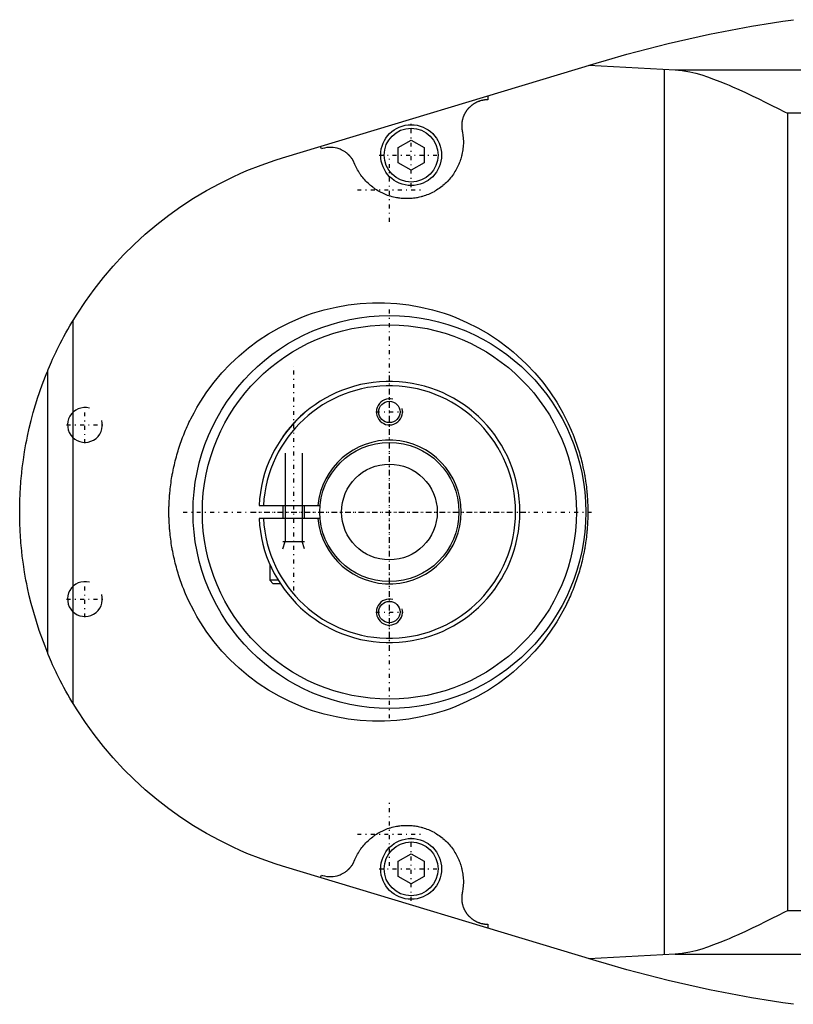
# Model space of a CAD drawing. Extents: x -292 to 171, y -70 to 70.
# Tile 1 of 4: x -292 to -204, y -57 to 57. Entities that reach past the tile are written whole.
import ezdxf

# ---------------------------------------------------------------- set-up
doc = ezdxf.new("R2010")
doc.units = 0
doc.linetypes.add('CENTER', pattern=[1.5, 0.45, -0.5, 0.05, -0.5])
for name, color, linetype in [('AM_0', 7, 'CONTINUOUS'), ('AM_10', 7, 'CONTINUOUS'), ('AM_7', 7, 'CENTER')]:
    doc.layers.add(name, color=color, linetype=linetype)

msp = doc.modelspace()

# ---------------------------------------------------------------- linework, layer by layer
at = {"layer": 'AM_0', "color": 7, "linetype": 'CONTINUOUS'}
for p, q in [((-262.3, 40.68), (-226.23, 51.58)), ((-227.09, 51.32), (-217.14, 50.81)), ((-218.36, -50.87), (-218.36, 50.87)), ((-217.14, 50.81), (-124.27, 50.81)), ((-238.69, 47.82), (-238.69, 47.36)), ((-204.22, 45.81), (-204.22, -45.81)), ((-96.02, 45.81), (-204.22, 45.81)), ((-257.81, 41.71), (-257.91, 42.01)), ((-249, 41.87), (-247.5, 42.73)), ((-249, 40.13), (-249, 41.87)), ((-247.5, 42.73), (-246, 41.87)), ((-246, 41.87), (-246, 40.13)), ((-247.5, 39.27), (-249, 40.13)), ((-246, 40.13), (-247.5, 39.27)), ((-286.36, -22), (-286.36, 22)), ((-289.28, -16.22), (-289.28, 16.22)), ((-264.98, 0.75), (-257.96, 0.75)), ((-262.25, 0.75), (-262.25, -0.75)), ((-259.75, -0.75), (-259.75, 0.75)), ((-257.96, -0.75), (-264.98, -0.75)), ((-263.75, -5.99), (-263.75, -7.85)), ((-263.75, -7.85), (-263.35, -8.25)), ((-262.78, -7.85), (-263.75, -7.85)), ((-262.53, -8.25), (-263.35, -8.25)), ((-249, -40.13), (-247.5, -39.27)), ((-247.5, -39.27), (-246, -40.13)), ((-226.23, -51.58), (-262.3, -40.68)), ((-249, -41.87), (-249, -40.13)), ((-246, -40.13), (-246, -41.87)), ((-257.91, -42.01), (-257.81, -41.71)), ((-247.5, -42.73), (-249, -41.87)), ((-246, -41.87), (-247.5, -42.73)), ((-96.02, -45.81), (-204.22, -45.81)), ((-238.69, -47.36), (-238.69, -47.82)), ((-217.14, -50.81), (-227.09, -51.32)), ((-217.14, -50.81), (-124.27, -50.81))]:
    msp.add_line(p, q, dxfattribs=at)
for points in [[(-226.23, 51.58, 0), (-225.06, 51.93, 0), (-222.71, 52.6, 0), (-220.34, 53.23, 0), (-219.16, 53.53, 0), (-217.97, 53.83, 0), (-215.59, 54.38, 0), (-213.2, 54.89, 0), (-210.8, 55.37, 0), (-208.39, 55.81, 0), (-205.98, 56.2, 0), (-204.77, 56.39, 0), (-203.56, 56.56, 0)], [(-217.14, 50.81, 0), (-217.09, 50.8, 0), (-216.98, 50.8, 0), (-216.87, 50.79, 0), (-216.82, 50.79, 0), (-216.76, 50.78, 0), (-216.65, 50.77, 0), (-216.55, 50.76, 0), (-216.16, 50.7, 0), (-215.48, 50.57, 0), (-215.13, 50.49, 0), (-214.79, 50.41, 0), (-214.1, 50.21, 0), (-213.42, 49.99, 0), (-212.74, 49.74, 0), (-212.03, 49.47, 0), (-211.31, 49.18, 0), (-210.94, 49.02, 0), (-210.57, 48.86, 0), (-209.83, 48.53, 0), (-209.07, 48.18, 0), (-208.31, 47.83, 0), (-207.55, 47.46, 0), (-206.79, 47.09, 0), (-206.41, 46.91, 0), (-206.04, 46.72, 0), (-205.3, 46.35, 0), (-204.57, 45.99, 0), (-204.22, 45.81, 0)], [(-238.69, 47.36, 0), (-238.71, 47.36, 0), (-238.76, 47.36, 0), (-238.82, 47.36, 0), (-238.84, 47.36, 0), (-238.87, 47.35, 0), (-238.92, 47.35, 0), (-238.97, 47.35, 0), (-239.02, 47.34, 0), (-239.07, 47.34, 0), (-239.12, 47.33, 0), (-239.14, 47.33, 0), (-239.17, 47.32, 0), (-239.22, 47.31, 0), (-239.27, 47.3, 0), (-239.31, 47.29, 0), (-239.36, 47.28, 0), (-239.41, 47.27, 0), (-239.44, 47.27, 0), (-239.46, 47.26, 0), (-239.51, 47.25, 0), (-239.56, 47.23, 0), (-239.58, 47.22, 0), (-239.61, 47.22, 0), (-239.66, 47.2, 0), (-239.7, 47.18, 0), (-239.73, 47.17, 0), (-239.75, 47.17, 0), (-239.8, 47.15, 0), (-239.84, 47.13, 0), (-239.89, 47.11, 0), (-239.94, 47.09, 0), (-239.98, 47.07, 0), (-240, 47.06, 0), (-240.03, 47.04, 0), (-240.07, 47.02, 0), (-240.12, 47, 0), (-240.16, 46.97, 0), (-240.2, 46.95, 0), (-240.25, 46.92, 0), (-240.27, 46.91, 0), (-240.29, 46.9, 0), (-240.33, 46.87, 0), (-240.38, 46.84, 0), (-240.42, 46.81, 0), (-240.46, 46.78, 0), (-240.5, 46.75, 0), (-240.52, 46.74, 0), (-240.54, 46.72, 0), (-240.58, 46.69, 0), (-240.62, 46.66, 0), (-240.65, 46.63, 0), (-240.69, 46.59, 0), (-240.73, 46.56, 0), (-240.75, 46.54, 0), (-240.77, 46.52, 0), (-240.8, 46.49, 0), (-240.84, 46.45, 0), (-240.87, 46.42, 0), (-240.91, 46.38, 0), (-240.94, 46.34, 0), (-240.96, 46.32, 0), (-240.97, 46.3, 0), (-241.01, 46.27, 0), (-241.04, 46.23, 0), (-241.05, 46.21, 0), (-241.07, 46.19, 0), (-241.1, 46.15, 0), (-241.13, 46.11, 0), (-241.14, 46.08, 0), (-241.16, 46.06, 0), (-241.19, 46.02, 0), (-241.21, 45.98, 0), (-241.24, 45.94, 0), (-241.27, 45.89, 0), (-241.29, 45.85, 0), (-241.31, 45.83, 0), (-241.32, 45.81, 0), (-241.34, 45.76, 0), (-241.36, 45.72, 0), (-241.39, 45.67, 0), (-241.41, 45.63, 0), (-241.43, 45.58, 0), (-241.44, 45.56, 0), (-241.45, 45.53, 0), (-241.47, 45.49, 0), (-241.49, 45.44, 0), (-241.51, 45.39, 0), (-241.52, 45.35, 0), (-241.54, 45.3, 0), (-241.55, 45.27, 0), (-241.55, 45.25, 0), (-241.57, 45.2, 0), (-241.58, 45.15, 0), (-241.6, 45.1, 0), (-241.61, 45.06, 0), (-241.62, 45.01, 0), (-241.62, 44.98, 0), (-241.63, 44.96, 0), (-241.64, 44.91, 0), (-241.65, 44.86, 0), (-241.66, 44.81, 0), (-241.66, 44.76, 0), (-241.67, 44.71, 0), (-241.67, 44.68, 0), (-241.67, 44.66, 0), (-241.68, 44.61, 0), (-241.68, 44.56, 0), (-241.68, 44.53, 0), (-241.69, 44.51, 0), (-241.69, 44.46, 0), (-241.69, 44.41, 0), (-241.69, 44.38, 0), (-241.69, 44.36, 0), (-241.69, 44.31, 0), (-241.69, 44.26, 0), (-241.68, 44.2, 0), (-241.68, 44.15, 0), (-241.68, 44.1, 0), (-241.68, 44.08, 0), (-241.67, 44.05, 0), (-241.67, 44, 0), (-241.66, 43.95, 0), (-241.65, 43.9, 0), (-241.65, 43.85, 0), (-241.64, 43.8, 0), (-241.63, 43.78, 0), (-241.63, 43.75, 0), (-241.62, 43.71, 0), (-241.61, 43.66, 0), (-241.6, 43.63, 0)], [(-241.6, 43.63, 0), (-241.58, 43.54, 0), (-241.56, 43.37, 0), (-241.54, 43.19, 0), (-241.53, 43.1, 0), (-241.52, 43.02, 0), (-241.51, 42.84, 0), (-241.5, 42.66, 0), (-241.5, 42.48, 0), (-241.5, 42.31, 0), (-241.51, 42.13, 0), (-241.52, 42.04, 0), (-241.52, 41.95, 0), (-241.54, 41.77, 0), (-241.56, 41.6, 0), (-241.59, 41.42, 0), (-241.62, 41.25, 0), (-241.66, 41.07, 0), (-241.68, 40.99, 0), (-241.7, 40.9, 0), (-241.75, 40.73, 0), (-241.8, 40.56, 0), (-241.82, 40.47, 0), (-241.85, 40.39, 0), (-241.91, 40.22, 0), (-241.98, 40.06, 0), (-242.01, 39.97, 0), (-242.05, 39.89, 0), (-242.12, 39.73, 0), (-242.2, 39.57, 0), (-242.28, 39.41, 0), (-242.37, 39.26, 0), (-242.46, 39.11, 0), (-242.5, 39.03, 0), (-242.55, 38.96, 0), (-242.65, 38.81, 0), (-242.75, 38.66, 0), (-242.86, 38.52, 0), (-242.97, 38.38, 0), (-243.08, 38.25, 0), (-243.14, 38.18, 0), (-243.2, 38.11, 0), (-243.32, 37.98, 0), (-243.45, 37.86, 0), (-243.58, 37.74, 0), (-243.71, 37.62, 0), (-243.85, 37.5, 0), (-243.91, 37.44, 0), (-243.98, 37.39, 0), (-244.12, 37.28, 0), (-244.27, 37.18, 0), (-244.42, 37.08, 0), (-244.57, 36.98, 0), (-244.72, 36.89, 0), (-244.79, 36.85, 0), (-244.87, 36.8, 0), (-245.03, 36.72, 0), (-245.19, 36.64, 0), (-245.35, 36.57, 0), (-245.51, 36.49, 0), (-245.68, 36.43, 0), (-245.76, 36.4, 0), (-245.84, 36.37, 0), (-246.01, 36.31, 0), (-246.18, 36.26, 0), (-246.27, 36.23, 0), (-246.35, 36.21, 0), (-246.53, 36.17, 0), (-246.7, 36.13, 0), (-246.79, 36.11, 0), (-246.87, 36.1, 0), (-247.05, 36.07, 0), (-247.23, 36.05, 0), (-247.4, 36.03, 0), (-247.58, 36.01, 0), (-247.76, 36, 0), (-247.85, 36, 0), (-247.93, 36, 0), (-248.11, 36, 0), (-248.29, 36.01, 0), (-248.47, 36.02, 0), (-248.64, 36.03, 0), (-248.82, 36.05, 0), (-248.91, 36.06, 0), (-249, 36.08, 0), (-249.17, 36.11, 0), (-249.35, 36.14, 0), (-249.52, 36.18, 0), (-249.69, 36.22, 0), (-249.86, 36.27, 0), (-249.95, 36.3, 0), (-250.03, 36.33, 0), (-250.2, 36.38, 0), (-250.37, 36.45, 0), (-250.53, 36.51, 0), (-250.69, 36.58, 0), (-250.85, 36.66, 0), (-250.93, 36.7, 0), (-251.01, 36.74, 0), (-251.17, 36.83, 0), (-251.32, 36.91, 0), (-251.47, 37.01, 0), (-251.62, 37.1, 0), (-251.77, 37.2, 0), (-251.84, 37.26, 0), (-251.91, 37.31, 0), (-252.05, 37.42, 0), (-252.19, 37.53, 0), (-252.26, 37.59, 0), (-252.33, 37.65, 0), (-252.46, 37.77, 0), (-252.58, 37.89, 0), (-252.65, 37.95, 0), (-252.71, 38.02, 0), (-252.83, 38.15, 0), (-252.95, 38.28, 0), (-253.06, 38.42, 0), (-253.17, 38.56, 0), (-253.27, 38.7, 0), (-253.33, 38.77, 0), (-253.38, 38.85, 0), (-253.47, 39, 0), (-253.57, 39.15, 0), (-253.66, 39.3, 0), (-253.74, 39.46, 0), (-253.82, 39.61, 0), (-253.86, 39.69, 0), (-253.9, 39.77, 0), (-253.97, 39.94, 0), (-254.04, 40.1, 0), (-254.07, 40.18, 0)], [(-254.07, 40.18, 0), (-254.08, 40.2, 0), (-254.1, 40.24, 0), (-254.12, 40.28, 0), (-254.13, 40.29, 0), (-254.14, 40.31, 0), (-254.16, 40.35, 0), (-254.18, 40.38, 0), (-254.2, 40.42, 0), (-254.22, 40.45, 0), (-254.24, 40.49, 0), (-254.25, 40.51, 0), (-254.26, 40.52, 0), (-254.29, 40.56, 0), (-254.31, 40.59, 0), (-254.33, 40.62, 0), (-254.36, 40.66, 0), (-254.38, 40.69, 0), (-254.39, 40.71, 0), (-254.41, 40.72, 0), (-254.43, 40.76, 0), (-254.46, 40.79, 0), (-254.47, 40.8, 0), (-254.48, 40.82, 0), (-254.51, 40.85, 0), (-254.54, 40.88, 0), (-254.55, 40.9, 0), (-254.56, 40.91, 0), (-254.59, 40.94, 0), (-254.62, 40.97, 0), (-254.65, 41, 0), (-254.68, 41.03, 0), (-254.71, 41.06, 0), (-254.72, 41.07, 0), (-254.74, 41.09, 0), (-254.77, 41.11, 0), (-254.8, 41.14, 0), (-254.83, 41.17, 0), (-254.86, 41.19, 0), (-254.89, 41.22, 0), (-254.91, 41.23, 0), (-254.92, 41.25, 0), (-254.95, 41.27, 0), (-254.99, 41.3, 0), (-255.1, 41.38, 0), (-255.31, 41.51, 0), (-255.53, 41.62, 0), (-255.65, 41.67, 0), (-255.76, 41.71, 0), (-255.99, 41.79, 0), (-256.23, 41.84, 0), (-256.48, 41.87, 0), (-256.72, 41.89, 0), (-256.97, 41.88, 0), (-257.09, 41.87, 0), (-257.21, 41.86, 0), (-257.45, 41.81, 0), (-257.69, 41.75, 0), (-257.81, 41.71, 0)], [(-286.36, 22, 0), (-285.91, 22.73, 0), (-284.95, 24.18, 0), (-283.94, 25.58, 0), (-283.41, 26.27, 0), (-282.87, 26.94, 0), (-281.75, 28.26, 0), (-280.57, 29.53, 0), (-279.34, 30.75, 0), (-278.06, 31.92, 0), (-276.74, 33.03, 0), (-276.06, 33.57, 0), (-275.37, 34.09, 0), (-273.96, 35.1, 0), (-272.51, 36.05, 0), (-271.03, 36.93, 0), (-269.51, 37.76, 0), (-267.95, 38.52, 0), (-267.16, 38.88, 0), (-266.37, 39.22, 0), (-264.76, 39.86, 0), (-263.12, 40.42, 0), (-262.3, 40.68, 0)], [(-275.34, 0, 0), (-275.34, 0.12, 0), (-275.34, 0.35, 0), (-275.34, 0.58, 0), (-275.33, 0.7, 0), (-275.33, 0.82, 0), (-275.32, 1.05, 0), (-275.31, 1.28, 0), (-275.29, 1.51, 0), (-275.28, 1.75, 0), (-275.26, 1.98, 0), (-275.25, 2.1, 0), (-275.24, 2.21, 0), (-275.22, 2.44, 0), (-275.19, 2.68, 0), (-275.17, 2.91, 0), (-275.14, 3.14, 0), (-275.1, 3.37, 0), (-275.09, 3.49, 0), (-275.07, 3.6, 0), (-275.03, 3.83, 0), (-275, 4.06, 0), (-274.98, 4.18, 0), (-274.96, 4.29, 0), (-274.91, 4.52, 0), (-274.87, 4.75, 0), (-274.84, 4.86, 0), (-274.82, 4.98, 0), (-274.77, 5.2, 0), (-274.72, 5.43, 0), (-274.67, 5.66, 0), (-274.61, 5.89, 0), (-274.55, 6.11, 0), (-274.52, 6.22, 0), (-274.49, 6.34, 0), (-274.43, 6.56, 0), (-274.36, 6.78, 0), (-274.3, 7.01, 0), (-274.23, 7.23, 0), (-274.16, 7.45, 0), (-274.12, 7.56, 0), (-274.08, 7.67, 0), (-274.01, 7.89, 0), (-273.93, 8.11, 0), (-273.85, 8.33, 0), (-273.77, 8.55, 0), (-273.68, 8.77, 0), (-273.64, 8.88, 0), (-273.6, 8.99, 0), (-273.51, 9.2, 0), (-273.42, 9.42, 0), (-273.33, 9.63, 0), (-273.23, 9.84, 0), (-273.14, 10.06, 0), (-273.09, 10.16, 0), (-273.04, 10.27, 0), (-272.94, 10.48, 0), (-272.83, 10.69, 0), (-272.46, 11.41, 0), (-272.12, 12.02, 0), (-271.76, 12.62, 0), (-270.99, 13.79, 0), (-270.15, 14.91, 0), (-269.25, 15.99, 0), (-268.29, 17, 0), (-267.27, 17.96, 0), (-266.74, 18.42, 0), (-266.2, 18.86, 0), (-265.07, 19.7, 0), (-263.9, 20.47, 0), (-263.3, 20.82, 0), (-262.69, 21.17, 0), (-261.44, 21.79, 0), (-260.15, 22.35, 0), (-259.5, 22.6, 0), (-258.84, 22.83, 0), (-257.5, 23.23, 0), (-256.13, 23.55, 0), (-254.75, 23.79, 0), (-253.36, 23.95, 0), (-251.96, 24.04, 0), (-251.26, 24.05, 0), (-250.56, 24.04, 0), (-249.16, 23.95, 0), (-247.77, 23.79, 0), (-246.39, 23.55, 0), (-245.03, 23.23, 0), (-243.69, 22.83, 0), (-243.03, 22.6, 0), (-242.37, 22.35, 0), (-241.09, 21.79, 0), (-239.84, 21.17, 0), (-238.62, 20.47, 0), (-237.45, 19.7, 0), (-236.33, 18.86, 0), (-235.79, 18.42, 0), (-235.26, 17.96, 0), (-234.24, 17, 0), (-233.28, 15.99, 0), (-232.38, 14.91, 0), (-231.54, 13.79, 0), (-230.77, 12.62, 0), (-230.41, 12.02, 0), (-230.07, 11.41, 0), (-229.44, 10.16, 0), (-229.11, 9.42, 0), (-229.02, 9.2, 0), (-228.93, 8.99, 0), (-228.89, 8.88, 0), (-228.84, 8.77, 0), (-228.76, 8.55, 0), (-228.68, 8.33, 0), (-228.6, 8.11, 0), (-228.52, 7.89, 0), (-228.44, 7.67, 0), (-228.41, 7.56, 0), (-228.37, 7.45, 0), (-228.3, 7.23, 0), (-228.23, 7.01, 0), (-228.16, 6.78, 0), (-228.1, 6.56, 0), (-228.03, 6.34, 0), (-228, 6.22, 0), (-227.97, 6.11, 0), (-227.92, 5.89, 0), (-227.86, 5.66, 0), (-227.81, 5.43, 0), (-227.75, 5.2, 0), (-227.71, 4.98, 0), (-227.68, 4.86, 0), (-227.66, 4.75, 0), (-227.61, 4.52, 0), (-227.57, 4.29, 0), (-227.55, 4.18, 0), (-227.53, 4.06, 0), (-227.49, 3.83, 0), (-227.46, 3.6, 0), (-227.44, 3.49, 0), (-227.42, 3.37, 0), (-227.39, 3.14, 0), (-227.36, 2.91, 0), (-227.33, 2.68, 0), (-227.31, 2.44, 0), (-227.29, 2.21, 0), (-227.28, 2.1, 0), (-227.27, 1.98, 0), (-227.25, 1.75, 0), (-227.23, 1.51, 0), (-227.22, 1.28, 0), (-227.21, 1.05, 0), (-227.2, 0.82, 0), (-227.19, 0.7, 0), (-227.19, 0.58, 0), (-227.19, 0.35, 0), (-227.18, 0.12, 0), (-227.18, 0, 0), (-227.18, -0.12, 0), (-227.19, -0.35, 0), (-227.19, -0.58, 0), (-227.19, -0.7, 0), (-227.2, -0.82, 0), (-227.21, -1.05, 0), (-227.22, -1.28, 0), (-227.23, -1.51, 0), (-227.25, -1.75, 0), (-227.27, -1.98, 0), (-227.28, -2.1, 0), (-227.29, -2.21, 0), (-227.31, -2.44, 0), (-227.33, -2.68, 0), (-227.36, -2.91, 0), (-227.39, -3.14, 0), (-227.42, -3.37, 0), (-227.44, -3.49, 0), (-227.46, -3.6, 0), (-227.49, -3.83, 0), (-227.53, -4.06, 0), (-227.55, -4.18, 0), (-227.57, -4.29, 0), (-227.61, -4.52, 0), (-227.66, -4.75, 0), (-227.68, -4.86, 0), (-227.71, -4.98, 0), (-227.75, -5.2, 0), (-227.81, -5.43, 0), (-227.86, -5.66, 0), (-227.92, -5.89, 0), (-227.97, -6.11, 0), (-228, -6.22, 0), (-228.03, -6.34, 0), (-228.1, -6.56, 0), (-228.16, -6.78, 0), (-228.23, -7.01, 0), (-228.3, -7.23, 0), (-228.37, -7.45, 0), (-228.41, -7.56, 0), (-228.44, -7.67, 0), (-228.52, -7.89, 0), (-228.6, -8.11, 0), (-228.68, -8.33, 0), (-228.76, -8.55, 0), (-228.84, -8.77, 0), (-228.89, -8.88, 0), (-228.93, -8.99, 0), (-229.02, -9.2, 0), (-229.11, -9.42, 0), (-229.2, -9.63, 0), (-229.29, -9.84, 0), (-229.39, -10.06, 0), (-229.44, -10.16, 0), (-229.49, -10.27, 0), (-229.59, -10.48, 0), (-229.69, -10.69, 0), (-230.07, -11.41, 0), (-230.41, -12.02, 0), (-230.77, -12.62, 0), (-231.54, -13.79, 0), (-232.38, -14.91, 0), (-233.28, -15.99, 0), (-234.24, -17, 0), (-235.26, -17.96, 0), (-235.79, -18.42, 0), (-236.33, -18.86, 0), (-237.45, -19.7, 0), (-238.62, -20.47, 0), (-239.84, -21.17, 0), (-241.09, -21.79, 0), (-242.37, -22.35, 0), (-243.03, -22.6, 0), (-243.69, -22.83, 0), (-245.03, -23.23, 0), (-246.39, -23.55, 0), (-247.77, -23.79, 0), (-249.16, -23.95, 0), (-250.56, -24.04, 0), (-251.26, -24.05, 0), (-251.96, -24.04, 0), (-253.36, -23.95, 0), (-254.75, -23.79, 0), (-256.13, -23.55, 0), (-257.5, -23.23, 0), (-258.84, -22.83, 0), (-259.5, -22.6, 0), (-260.15, -22.35, 0), (-261.44, -21.79, 0), (-262.69, -21.17, 0), (-263.3, -20.82, 0), (-263.9, -20.47, 0), (-265.07, -19.7, 0), (-266.2, -18.86, 0), (-266.74, -18.42, 0), (-267.27, -17.96, 0), (-268.29, -17, 0), (-269.25, -15.99, 0), (-270.15, -14.91, 0), (-270.99, -13.79, 0), (-271.76, -12.62, 0), (-272.12, -12.02, 0), (-272.46, -11.41, 0), (-273.09, -10.16, 0), (-273.42, -9.42, 0), (-273.51, -9.2, 0), (-273.6, -8.99, 0), (-273.64, -8.88, 0), (-273.68, -8.77, 0), (-273.77, -8.55, 0), (-273.85, -8.33, 0), (-273.93, -8.11, 0), (-274.01, -7.89, 0), (-274.08, -7.67, 0), (-274.12, -7.56, 0), (-274.16, -7.45, 0), (-274.23, -7.23, 0), (-274.3, -7.01, 0), (-274.36, -6.78, 0), (-274.43, -6.56, 0), (-274.49, -6.34, 0), (-274.52, -6.22, 0), (-274.55, -6.11, 0), (-274.61, -5.89, 0), (-274.67, -5.66, 0), (-274.72, -5.43, 0), (-274.77, -5.2, 0), (-274.82, -4.98, 0), (-274.84, -4.86, 0), (-274.87, -4.75, 0), (-274.91, -4.52, 0), (-274.96, -4.29, 0), (-274.98, -4.18, 0), (-275, -4.06, 0), (-275.03, -3.83, 0), (-275.07, -3.6, 0), (-275.09, -3.49, 0), (-275.1, -3.37, 0), (-275.14, -3.14, 0), (-275.17, -2.91, 0), (-275.19, -2.68, 0), (-275.22, -2.44, 0), (-275.24, -2.21, 0), (-275.25, -2.1, 0), (-275.26, -1.98, 0), (-275.28, -1.75, 0), (-275.29, -1.51, 0), (-275.31, -1.28, 0), (-275.32, -1.05, 0), (-275.33, -0.82, 0), (-275.33, -0.7, 0), (-275.34, -0.58, 0), (-275.34, -0.35, 0), (-275.34, -0.12, 0), (-275.34, 0, 0)], [(-289.28, 16.22, 0), (-289.28, 16.23, 0), (-289.28, 16.24, 0), (-289.27, 16.25, 0), (-289.27, 16.26, 0), (-289.26, 16.26, 0), (-289.26, 16.28, 0), (-289.25, 16.3, 0), (-289.24, 16.31, 0), (-289.24, 16.33, 0), (-289.23, 16.35, 0), (-289.22, 16.37, 0), (-289.22, 16.38, 0), (-289.21, 16.4, 0), (-289.2, 16.43, 0), (-289.19, 16.45, 0), (-289.17, 16.48, 0), (-289.16, 16.51, 0), (-289.16, 16.52, 0), (-289.15, 16.54, 0), (-289.14, 16.57, 0), (-289.12, 16.6, 0), (-289.12, 16.62, 0), (-289.11, 16.64, 0), (-289.09, 16.67, 0), (-289.08, 16.71, 0), (-289.07, 16.73, 0), (-289.06, 16.75, 0), (-289.05, 16.78, 0), (-289.03, 16.82, 0), (-289.01, 16.86, 0), (-288.99, 16.9, 0), (-288.97, 16.95, 0), (-288.97, 16.97, 0), (-288.96, 16.99, 0), (-288.94, 17.03, 0), (-288.92, 17.08, 0), (-288.84, 17.24, 0), (-288.71, 17.55, 0), (-288.56, 17.88, 0), (-288.39, 18.23, 0), (-288.31, 18.41, 0), (-288.22, 18.6, 0), (-288.03, 18.98, 0), (-287.83, 19.37, 0), (-287.62, 19.77, 0), (-287.41, 20.17, 0), (-287.19, 20.57, 0), (-287.08, 20.77, 0), (-286.97, 20.97, 0), (-286.73, 21.38, 0), (-286.49, 21.79, 0), (-286.36, 22, 0)], [(-292.5, 0, 0), (-292.5, 0.08, 0), (-292.5, 0.23, 0), (-292.5, 0.39, 0), (-292.5, 0.46, 0), (-292.5, 0.54, 0), (-292.49, 0.69, 0), (-292.49, 0.85, 0), (-292.49, 1, 0), (-292.48, 1.16, 0), (-292.48, 1.31, 0), (-292.48, 1.39, 0), (-292.47, 1.46, 0), (-292.47, 1.62, 0), (-292.46, 1.77, 0), (-292.46, 1.93, 0), (-292.45, 2.08, 0), (-292.44, 2.23, 0), (-292.44, 2.31, 0), (-292.43, 2.39, 0), (-292.42, 2.54, 0), (-292.41, 2.7, 0), (-292.41, 2.77, 0), (-292.4, 2.85, 0), (-292.39, 3, 0), (-292.38, 3.16, 0), (-292.38, 3.23, 0), (-292.37, 3.31, 0), (-292.36, 3.46, 0), (-292.35, 3.62, 0), (-292.33, 3.77, 0), (-292.32, 3.92, 0), (-292.3, 4.08, 0), (-292.3, 4.15, 0), (-292.29, 4.23, 0), (-292.27, 4.38, 0), (-292.26, 4.54, 0), (-292.2, 5.07, 0), (-292.08, 5.99, 0), (-291.94, 6.91, 0), (-291.78, 7.82, 0), (-291.69, 8.27, 0), (-291.6, 8.72, 0), (-291.4, 9.63, 0), (-291.18, 10.52, 0), (-290.94, 11.42, 0), (-290.68, 12.31, 0), (-290.4, 13.19, 0), (-290.26, 13.63, 0), (-290.11, 14.06, 0), (-289.79, 14.93, 0), (-289.46, 15.8, 0), (-289.28, 16.22, 0)], [(-262.25, 8.66, 0), (-262.25, 8.66, 0), (-262.25, 8.66, 0), (-262.25, 8.66, 0), (-262.24, 8.67, 0), (-262.24, 8.67, 0), (-262.23, 8.68, 0), (-262.23, 8.69, 0), (-262.22, 8.7, 0), (-262.21, 8.72, 0), (-262.2, 8.73, 0), (-262.19, 8.74, 0), (-262.18, 8.75, 0), (-262.17, 8.77, 0), (-262.16, 8.79, 0), (-262.14, 8.81, 0), (-262.12, 8.83, 0), (-262.1, 8.86, 0), (-262.1, 8.87, 0), (-262.09, 8.88, 0), (-262.07, 8.91, 0), (-262.05, 8.94, 0), (-262.04, 8.95, 0), (-262.03, 8.96, 0), (-262.01, 8.99, 0), (-261.98, 9.02, 0), (-261.97, 9.03, 0), (-261.96, 9.05, 0), (-261.94, 9.08, 0), (-261.92, 9.11, 0), (-261.9, 9.14, 0), (-261.87, 9.17, 0), (-261.85, 9.2, 0), (-261.84, 9.21, 0), (-261.83, 9.23, 0), (-261.8, 9.26, 0), (-261.78, 9.29, 0), (-261.75, 9.32, 0), (-261.72, 9.36, 0), (-261.7, 9.39, 0), (-261.68, 9.41, 0), (-261.67, 9.42, 0), (-261.64, 9.46, 0), (-261.61, 9.49, 0), (-261.59, 9.53, 0), (-261.56, 9.56, 0), (-261.53, 9.6, 0), (-261.51, 9.61, 0), (-261.5, 9.63, 0), (-261.47, 9.67, 0), (-261.44, 9.7, 0), (-261.41, 9.74, 0), (-261.38, 9.77, 0), (-261.35, 9.8, 0), (-261.34, 9.82, 0), (-261.32, 9.84, 0), (-261.29, 9.87, 0), (-261.26, 9.91, 0), (-261.23, 9.94, 0), (-261.2, 9.98, 0), (-261.17, 10.01, 0), (-261.15, 10.03, 0), (-261.14, 10.05, 0), (-261.11, 10.08, 0), (-261.08, 10.11, 0), (-261.06, 10.13, 0), (-261.05, 10.15, 0), (-261.02, 10.18, 0), (-260.99, 10.21, 0), (-260.97, 10.23, 0), (-260.96, 10.24, 0), (-260.93, 10.27, 0), (-260.9, 10.31, 0), (-260.87, 10.34, 0), (-260.83, 10.37, 0), (-260.8, 10.41, 0), (-260.79, 10.42, 0), (-260.77, 10.44, 0), (-260.74, 10.47, 0), (-260.71, 10.51, 0), (-260.67, 10.54, 0), (-260.64, 10.57, 0), (-260.61, 10.6, 0), (-260.59, 10.62, 0), (-260.58, 10.64, 0), (-260.55, 10.67, 0), (-260.51, 10.7, 0), (-260.48, 10.73, 0), (-260.45, 10.76, 0), (-260.42, 10.79, 0), (-260.4, 10.81, 0), (-260.39, 10.82, 0), (-260.36, 10.85, 0), (-260.33, 10.88, 0), (-260.3, 10.91, 0), (-260.27, 10.94, 0), (-260.24, 10.96, 0), (-260.22, 10.98, 0), (-260.21, 10.99, 0), (-260.18, 11.02, 0), (-260.15, 11.04, 0), (-260.13, 11.07, 0), (-260.1, 11.09, 0), (-260.07, 11.11, 0), (-260.06, 11.13, 0), (-260.05, 11.14, 0), (-260.02, 11.16, 0), (-260, 11.18, 0), (-259.99, 11.19, 0), (-259.98, 11.2, 0), (-259.95, 11.22, 0), (-259.93, 11.24, 0), (-259.92, 11.25, 0), (-259.91, 11.26, 0), (-259.89, 11.28, 0), (-259.87, 11.29, 0), (-259.85, 11.31, 0), (-259.84, 11.32, 0), (-259.82, 11.34, 0), (-259.81, 11.34, 0), (-259.81, 11.35, 0), (-259.79, 11.36, 0), (-259.78, 11.37, 0), (-259.77, 11.38, 0), (-259.77, 11.39, 0), (-259.76, 11.39, 0), (-259.76, 11.39, 0), (-259.75, 11.39, 0), (-259.75, 11.4, 0), (-259.75, 11.4, 0), (-259.75, 11.4, 0)], [(-289.28, -16.22, 0), (-290.26, -13.63, 0), (-291.18, -10.52, 0), (-291.4, -9.63, 0), (-291.6, -8.72, 0), (-291.69, -8.27, 0), (-291.78, -7.82, 0), (-291.94, -6.91, 0), (-292.08, -5.99, 0), (-292.2, -5.07, 0), (-292.26, -4.54, 0), (-292.27, -4.38, 0), (-292.29, -4.23, 0), (-292.3, -4.15, 0), (-292.3, -4.08, 0), (-292.32, -3.92, 0), (-292.33, -3.77, 0), (-292.35, -3.62, 0), (-292.36, -3.46, 0), (-292.37, -3.31, 0), (-292.38, -3.23, 0), (-292.38, -3.16, 0), (-292.39, -3, 0), (-292.4, -2.85, 0), (-292.41, -2.77, 0), (-292.41, -2.7, 0), (-292.42, -2.54, 0), (-292.43, -2.39, 0), (-292.44, -2.31, 0), (-292.44, -2.23, 0), (-292.45, -2.08, 0), (-292.46, -1.93, 0), (-292.46, -1.77, 0), (-292.47, -1.62, 0), (-292.47, -1.46, 0), (-292.48, -1.39, 0), (-292.48, -1.31, 0), (-292.48, -1.16, 0), (-292.49, -1, 0), (-292.49, -0.85, 0), (-292.49, -0.69, 0), (-292.5, -0.54, 0), (-292.5, -0.46, 0), (-292.5, -0.39, 0), (-292.5, -0.23, 0), (-292.5, -0.08, 0), (-292.5, 0, 0)], [(-286.36, -22, 0), (-286.49, -21.79, 0), (-286.73, -21.38, 0), (-286.97, -20.97, 0), (-287.08, -20.77, 0), (-287.19, -20.57, 0), (-287.41, -20.17, 0), (-287.62, -19.77, 0), (-287.83, -19.37, 0), (-288.03, -18.98, 0), (-288.22, -18.6, 0), (-288.31, -18.41, 0), (-288.39, -18.23, 0), (-288.56, -17.88, 0), (-288.71, -17.55, 0), (-288.84, -17.24, 0), (-288.92, -17.08, 0), (-288.94, -17.03, 0), (-288.96, -16.99, 0), (-288.97, -16.97, 0), (-288.97, -16.95, 0), (-288.99, -16.9, 0), (-289.01, -16.86, 0), (-289.03, -16.82, 0), (-289.05, -16.78, 0), (-289.06, -16.75, 0), (-289.07, -16.73, 0), (-289.08, -16.71, 0), (-289.09, -16.67, 0), (-289.11, -16.64, 0), (-289.12, -16.62, 0), (-289.12, -16.6, 0), (-289.14, -16.57, 0), (-289.15, -16.54, 0), (-289.16, -16.52, 0), (-289.16, -16.51, 0), (-289.17, -16.48, 0), (-289.19, -16.45, 0), (-289.2, -16.43, 0), (-289.21, -16.4, 0), (-289.22, -16.38, 0), (-289.22, -16.37, 0), (-289.23, -16.35, 0), (-289.24, -16.33, 0), (-289.24, -16.31, 0), (-289.25, -16.3, 0), (-289.26, -16.28, 0), (-289.26, -16.26, 0), (-289.27, -16.26, 0), (-289.27, -16.25, 0), (-289.28, -16.24, 0), (-289.28, -16.23, 0), (-289.28, -16.22, 0)], [(-262.3, -40.68, 0), (-263.12, -40.42, 0), (-264.76, -39.86, 0), (-266.37, -39.22, 0), (-267.16, -38.88, 0), (-267.95, -38.52, 0), (-269.51, -37.76, 0), (-271.03, -36.93, 0), (-272.51, -36.05, 0), (-273.96, -35.1, 0), (-275.37, -34.09, 0), (-276.06, -33.57, 0), (-276.74, -33.03, 0), (-278.06, -31.92, 0), (-279.34, -30.75, 0), (-280.57, -29.53, 0), (-281.75, -28.26, 0), (-282.87, -26.94, 0), (-283.41, -26.27, 0), (-283.94, -25.58, 0), (-284.95, -24.18, 0), (-285.91, -22.73, 0), (-286.36, -22, 0)], [(-254.07, -40.18, 0), (-254.04, -40.1, 0), (-253.97, -39.94, 0), (-253.9, -39.77, 0), (-253.86, -39.69, 0), (-253.82, -39.61, 0), (-253.74, -39.46, 0), (-253.66, -39.3, 0), (-253.57, -39.15, 0), (-253.47, -39, 0), (-253.38, -38.85, 0), (-253.33, -38.77, 0), (-253.27, -38.7, 0), (-253.17, -38.56, 0), (-253.06, -38.42, 0), (-252.95, -38.28, 0), (-252.83, -38.15, 0), (-252.71, -38.02, 0), (-252.65, -37.95, 0), (-252.58, -37.89, 0), (-252.46, -37.77, 0), (-252.33, -37.65, 0), (-252.26, -37.59, 0), (-252.19, -37.53, 0), (-252.05, -37.42, 0), (-251.91, -37.31, 0), (-251.84, -37.26, 0), (-251.77, -37.2, 0), (-251.62, -37.1, 0), (-251.47, -37.01, 0), (-251.32, -36.91, 0), (-251.17, -36.83, 0), (-251.01, -36.74, 0), (-250.93, -36.7, 0), (-250.85, -36.66, 0), (-250.69, -36.58, 0), (-250.53, -36.51, 0), (-250.37, -36.45, 0), (-250.2, -36.38, 0), (-250.03, -36.33, 0), (-249.95, -36.3, 0), (-249.86, -36.27, 0), (-249.69, -36.22, 0), (-249.52, -36.18, 0), (-249.35, -36.14, 0), (-249.17, -36.11, 0), (-249, -36.08, 0), (-248.91, -36.06, 0), (-248.82, -36.05, 0), (-248.64, -36.03, 0), (-248.47, -36.02, 0), (-248.29, -36.01, 0), (-248.11, -36, 0), (-247.93, -36, 0), (-247.85, -36, 0), (-247.76, -36, 0), (-247.58, -36.01, 0), (-247.4, -36.03, 0), (-247.23, -36.05, 0), (-247.05, -36.07, 0), (-246.87, -36.1, 0), (-246.79, -36.11, 0), (-246.7, -36.13, 0), (-246.53, -36.17, 0), (-246.35, -36.21, 0), (-246.27, -36.23, 0), (-246.18, -36.26, 0), (-246.01, -36.31, 0), (-245.84, -36.37, 0), (-245.76, -36.4, 0), (-245.68, -36.43, 0), (-245.51, -36.49, 0), (-245.35, -36.57, 0), (-245.19, -36.64, 0), (-245.03, -36.72, 0), (-244.87, -36.8, 0), (-244.79, -36.85, 0), (-244.72, -36.89, 0), (-244.57, -36.98, 0), (-244.42, -37.08, 0), (-244.27, -37.18, 0), (-244.12, -37.28, 0), (-243.98, -37.39, 0), (-243.91, -37.44, 0), (-243.85, -37.5, 0), (-243.71, -37.62, 0), (-243.58, -37.74, 0), (-243.45, -37.86, 0), (-243.32, -37.98, 0), (-243.2, -38.11, 0), (-243.14, -38.18, 0), (-243.08, -38.25, 0), (-242.97, -38.38, 0), (-242.86, -38.52, 0), (-242.75, -38.66, 0), (-242.65, -38.81, 0), (-242.55, -38.96, 0), (-242.5, -39.03, 0), (-242.46, -39.11, 0), (-242.37, -39.26, 0), (-242.28, -39.41, 0), (-242.2, -39.57, 0), (-242.12, -39.73, 0), (-242.05, -39.89, 0), (-242.01, -39.97, 0), (-241.98, -40.06, 0), (-241.91, -40.22, 0), (-241.85, -40.39, 0), (-241.82, -40.47, 0), (-241.8, -40.56, 0), (-241.75, -40.73, 0), (-241.7, -40.9, 0), (-241.68, -40.99, 0), (-241.66, -41.07, 0), (-241.62, -41.25, 0), (-241.59, -41.42, 0), (-241.56, -41.6, 0), (-241.54, -41.77, 0), (-241.52, -41.95, 0), (-241.52, -42.04, 0), (-241.51, -42.13, 0), (-241.5, -42.31, 0), (-241.5, -42.48, 0), (-241.5, -42.66, 0), (-241.51, -42.84, 0), (-241.52, -43.02, 0), (-241.53, -43.1, 0), (-241.54, -43.19, 0), (-241.56, -43.37, 0), (-241.58, -43.54, 0), (-241.6, -43.63, 0)], [(-257.81, -41.71, 0), (-257.69, -41.75, 0), (-257.45, -41.81, 0), (-257.21, -41.86, 0), (-257.09, -41.87, 0), (-256.97, -41.88, 0), (-256.72, -41.89, 0), (-256.48, -41.87, 0), (-256.23, -41.84, 0), (-255.99, -41.79, 0), (-255.76, -41.71, 0), (-255.65, -41.67, 0), (-255.53, -41.62, 0), (-255.31, -41.51, 0), (-255.1, -41.38, 0), (-254.99, -41.3, 0), (-254.95, -41.27, 0), (-254.92, -41.25, 0), (-254.91, -41.23, 0), (-254.89, -41.22, 0), (-254.86, -41.19, 0), (-254.83, -41.17, 0), (-254.8, -41.14, 0), (-254.77, -41.11, 0), (-254.74, -41.09, 0), (-254.72, -41.07, 0), (-254.71, -41.06, 0), (-254.68, -41.03, 0), (-254.65, -41, 0), (-254.62, -40.97, 0), (-254.59, -40.94, 0), (-254.56, -40.91, 0), (-254.55, -40.9, 0), (-254.54, -40.88, 0), (-254.51, -40.85, 0), (-254.48, -40.82, 0), (-254.47, -40.8, 0), (-254.46, -40.79, 0), (-254.43, -40.76, 0), (-254.41, -40.72, 0), (-254.39, -40.71, 0), (-254.38, -40.69, 0), (-254.36, -40.66, 0), (-254.33, -40.62, 0), (-254.31, -40.59, 0), (-254.29, -40.56, 0), (-254.26, -40.52, 0), (-254.25, -40.51, 0), (-254.24, -40.49, 0), (-254.22, -40.45, 0), (-254.2, -40.42, 0), (-254.18, -40.38, 0), (-254.16, -40.35, 0), (-254.14, -40.31, 0), (-254.13, -40.29, 0), (-254.12, -40.28, 0), (-254.1, -40.24, 0), (-254.08, -40.2, 0), (-254.07, -40.18, 0)], [(-241.6, -43.63, 0), (-241.61, -43.66, 0), (-241.62, -43.71, 0), (-241.63, -43.75, 0), (-241.63, -43.78, 0), (-241.64, -43.8, 0), (-241.65, -43.85, 0), (-241.65, -43.9, 0), (-241.66, -43.95, 0), (-241.67, -44, 0), (-241.67, -44.05, 0), (-241.68, -44.08, 0), (-241.68, -44.1, 0), (-241.68, -44.15, 0), (-241.68, -44.2, 0), (-241.69, -44.26, 0), (-241.69, -44.31, 0), (-241.69, -44.36, 0), (-241.69, -44.38, 0), (-241.69, -44.41, 0), (-241.69, -44.46, 0), (-241.69, -44.51, 0), (-241.68, -44.53, 0), (-241.68, -44.56, 0), (-241.68, -44.61, 0), (-241.67, -44.66, 0), (-241.67, -44.68, 0), (-241.67, -44.71, 0), (-241.66, -44.76, 0), (-241.66, -44.81, 0), (-241.65, -44.86, 0), (-241.64, -44.91, 0), (-241.63, -44.96, 0), (-241.62, -44.98, 0), (-241.62, -45.01, 0), (-241.61, -45.06, 0), (-241.6, -45.1, 0), (-241.58, -45.15, 0), (-241.57, -45.2, 0), (-241.55, -45.25, 0), (-241.55, -45.27, 0), (-241.54, -45.3, 0), (-241.52, -45.35, 0), (-241.51, -45.39, 0), (-241.49, -45.44, 0), (-241.47, -45.49, 0), (-241.45, -45.53, 0), (-241.44, -45.56, 0), (-241.43, -45.58, 0), (-241.41, -45.63, 0), (-241.39, -45.67, 0), (-241.36, -45.72, 0), (-241.34, -45.76, 0), (-241.32, -45.81, 0), (-241.31, -45.83, 0), (-241.29, -45.85, 0), (-241.27, -45.89, 0), (-241.24, -45.94, 0), (-241.21, -45.98, 0), (-241.19, -46.02, 0), (-241.16, -46.06, 0), (-241.14, -46.08, 0), (-241.13, -46.11, 0), (-241.1, -46.15, 0), (-241.07, -46.19, 0), (-241.05, -46.21, 0), (-241.04, -46.23, 0), (-241.01, -46.27, 0), (-240.97, -46.3, 0), (-240.96, -46.32, 0), (-240.94, -46.34, 0), (-240.91, -46.38, 0), (-240.87, -46.42, 0), (-240.84, -46.45, 0), (-240.8, -46.49, 0), (-240.77, -46.52, 0), (-240.75, -46.54, 0), (-240.73, -46.56, 0), (-240.69, -46.59, 0), (-240.65, -46.63, 0), (-240.62, -46.66, 0), (-240.58, -46.69, 0), (-240.54, -46.72, 0), (-240.52, -46.74, 0), (-240.5, -46.75, 0), (-240.46, -46.78, 0), (-240.42, -46.81, 0), (-240.38, -46.84, 0), (-240.33, -46.87, 0), (-240.29, -46.9, 0), (-240.27, -46.91, 0), (-240.25, -46.92, 0), (-240.2, -46.95, 0), (-240.16, -46.97, 0), (-240.12, -47, 0), (-240.07, -47.02, 0), (-240.03, -47.04, 0), (-240, -47.06, 0), (-239.98, -47.07, 0), (-239.94, -47.09, 0), (-239.89, -47.11, 0), (-239.84, -47.13, 0), (-239.8, -47.15, 0), (-239.75, -47.17, 0), (-239.73, -47.17, 0), (-239.7, -47.18, 0), (-239.66, -47.2, 0), (-239.61, -47.22, 0), (-239.58, -47.22, 0), (-239.56, -47.23, 0), (-239.51, -47.25, 0), (-239.46, -47.26, 0), (-239.44, -47.27, 0), (-239.41, -47.27, 0), (-239.36, -47.28, 0), (-239.31, -47.29, 0), (-239.27, -47.3, 0), (-239.22, -47.31, 0), (-239.17, -47.32, 0), (-239.14, -47.33, 0), (-239.12, -47.33, 0), (-239.07, -47.34, 0), (-239.02, -47.34, 0), (-238.97, -47.35, 0), (-238.92, -47.35, 0), (-238.87, -47.35, 0), (-238.84, -47.36, 0), (-238.82, -47.36, 0), (-238.76, -47.36, 0), (-238.71, -47.36, 0), (-238.69, -47.36, 0)], [(-204.22, -45.81, 0), (-204.57, -45.99, 0), (-205.3, -46.35, 0), (-206.04, -46.72, 0), (-206.41, -46.91, 0), (-206.79, -47.09, 0), (-207.55, -47.46, 0), (-208.31, -47.83, 0), (-209.07, -48.18, 0), (-209.83, -48.53, 0), (-210.57, -48.86, 0), (-210.94, -49.02, 0), (-211.31, -49.18, 0), (-212.03, -49.47, 0), (-212.74, -49.74, 0), (-213.42, -49.99, 0), (-214.1, -50.21, 0), (-214.79, -50.41, 0), (-215.13, -50.49, 0), (-215.48, -50.57, 0), (-216.16, -50.7, 0), (-216.55, -50.76, 0), (-216.65, -50.77, 0), (-216.76, -50.78, 0), (-216.82, -50.79, 0), (-216.87, -50.79, 0), (-216.98, -50.8, 0), (-217.09, -50.8, 0), (-217.14, -50.81, 0)], [(-203.56, -56.56, 0), (-204.77, -56.39, 0), (-205.98, -56.2, 0), (-208.39, -55.81, 0), (-210.8, -55.37, 0), (-213.2, -54.89, 0), (-215.59, -54.38, 0), (-217.97, -53.83, 0), (-219.16, -53.53, 0), (-220.34, -53.23, 0), (-222.71, -52.6, 0), (-225.06, -51.93, 0), (-226.23, -51.58, 0)]]:
    msp.add_polyline3d(points, dxfattribs=at)
for centre, radius in [((-247.5, 41), 3.5), ((-247.5, 41), 3.1), ((-250, 0), 22.57), ((-250, 0), 21.5), ((-250, 11.5), 1.23), ((-250, 0), 8), ((-250, 0), 5.5), ((-250, -11.5), 1.23), ((-247.5, -41), 3.5), ((-247.5, -41), 3.1)]:
    msp.add_circle(centre, radius, dxfattribs=at)
for radius, start, end in [(15, 182.866, 177.134), (14.5, 182.9649, 177.0351), (8.25, 185.2159, 174.7841)]:
    msp.add_arc((-250, 0), radius, start, end, dxfattribs=at)
at = {"layer": 'AM_10', "color": 7, "linetype": 'CONTINUOUS'}
for p, q in [((-261.97, 6.75), (-261.97, -3.4)), ((-260.03, 6.75), (-260.03, -3.4)), ((-262.25, -4.25), (-261.97, -3.4)), ((-262.25, -3.4), (-259.75, -3.4)), ((-259.75, -4.25), (-260.03, -3.4))]:
    msp.add_line(p, q, dxfattribs=at)
for centre, radius in [((-250, 11.5), 1.5), ((-285, 10), 2), ((-285, -10), 2), ((-250, -11.5), 1.5)]:
    msp.add_arc(centre, radius, 75, 15, dxfattribs=at)
at = {"layer": 'AM_7', "color": 4, "linetype": 'CENTER'}
for p, q in [((-247.5, 37.33), (-247.5, 44.67)), ((-251.18, 41), (-243.82, 41)), ((-250, 33.33), (-250, 40.67)), ((-253.68, 37), (-246.33, 37)), ((-250, -23.7), (-250, 23.7)), ((-261, -9), (-261, 16.75)), ((-250, -15.75), (-250, 15.75)), ((-285, 7.9), (-285, 12.1)), ((-251.57, 11.5), (-248.43, 11.5)), ((-287.1, 10), (-282.9, 10)), ((-273.7, 0), (-226.3, 0)), ((-265.75, 0), (-234.25, 0)), ((-285, -12.1), (-285, -7.9)), ((-287.1, -10), (-282.9, -10)), ((-251.57, -11.5), (-248.43, -11.5)), ((-250, -40.67), (-250, -33.33)), ((-253.68, -37), (-246.33, -37)), ((-247.5, -44.67), (-247.5, -37.33)), ((-251.18, -41), (-243.82, -41))]:
    msp.add_line(p, q, dxfattribs=at)

doc.saveas('drawing.dxf')
